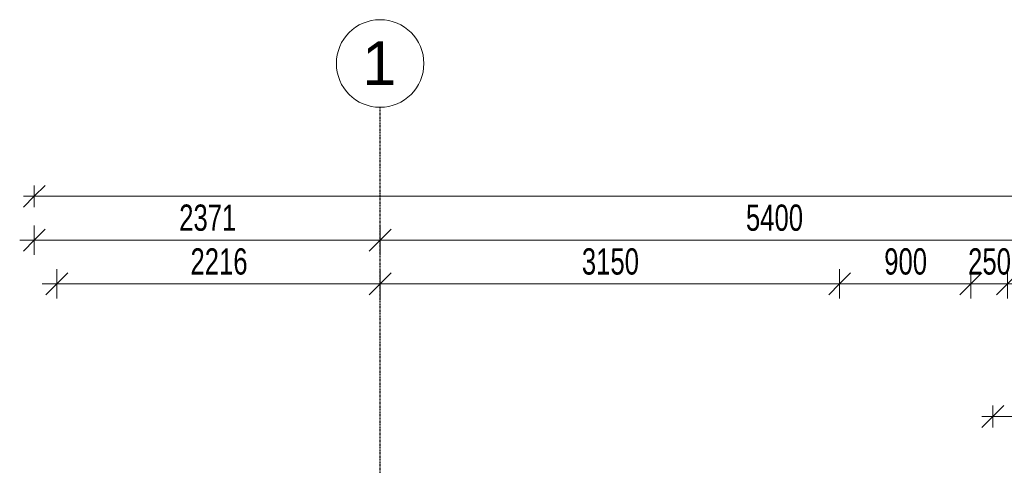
# Model space of a CAD drawing. Header units: millimetres. Extents: x -80560 to 110805, y -11020 to 52719.
# Tile 29 of 152: x 37824 to 44574, y 49667 to 52719. Entities that reach past the tile are written whole.
import ezdxf

# ---------------------------------------------------------------- set-up
doc = ezdxf.new("R2010")
doc.units = ezdxf.units.MM
doc.linetypes.add('CENTER2', pattern=[20, 8, -4, 4, -4])
for name, color, linetype, lineweight in [('A-ANNO-DIMS', 211, 'Continuous', 9), ('A-ANNO-DIMS-100', 211, 'Continuous', 9), ('S-GRID', 1, 'Continuous', 9), ('S-GRID-IDEN', 1, 'Continuous', 9)]:
    doc.layers.add(name, color=color, linetype=linetype, lineweight=lineweight)
doc.styles.add('Arial_5', font='arial.ttf', dxfattribs={"height": 300})
doc.styles.add('Arial_6', font='arial.ttf', dxfattribs={"width": 0.7, "height": 180})
doc.dimstyles.new('n3o_1_8', dxfattribs={"dimscale": 304.8, "dimtxt": 183.646692, "dimasz": 0.492126, "dimexe": 0.246063, "dimexo": 0.0625, "dimgap": 0.032808, "dimtad": 1, "dimdec": 0, "dimdsep": 46, "dimtxsty": 'Arial_6', "dimblk1": 'OBLIQUE', "dimblk2": 'OBLIQUE', "dimsah": 1, "dimcen": 0.09, "dimdle": 0.246063, "dimazin": 0, "dimtfac": 1, "dimtdec": 4, "dimtix": 1, "dimtmove": 0, "dimatfit": 3, "dimfxl": 0.246063, "dimfxlon": 1, "dimtvp": 1, "dimtolj": 1, "dimtzin": 0, "dimarcsym": 2})
doc.dimstyles.new('n3o_1_8_0_decimalen', dxfattribs={"dimscale": 304.8, "dimtxt": 183.646692, "dimasz": 0.492126, "dimexe": 0.328084, "dimexo": 0.0625, "dimgap": 0.032808, "dimtad": 1, "dimdec": 0, "dimdsep": 46, "dimtxsty": 'Arial_6', "dimblk1": 'OBLIQUE', "dimblk2": 'OBLIQUE', "dimsah": 1, "dimcen": 0.09, "dimdle": 0.328084, "dimazin": 0, "dimtfac": 1, "dimtdec": 4, "dimtix": 1, "dimtmove": 0, "dimatfit": 3, "dimfxl": 0.328084, "dimfxlon": 1, "dimtvp": 1, "dimtolj": 1, "dimtzin": 0, "dimarcsym": 2})
doc.dimstyles.new('n3o_1_8_3', dxfattribs={"dimscale": 304.8, "dimtxt": 183.646692, "dimasz": 0.492126, "dimexe": 0.246063, "dimexo": 0.0625, "dimgap": 0.032808, "dimtad": 1, "dimdec": 0, "dimdsep": 46, "dimtxsty": 'Arial_6', "dimblk1": 'OBLIQUE', "dimblk2": 'OBLIQUE', "dimsah": 1, "dimcen": 0.09, "dimdle": 0.246063, "dimazin": 0, "dimtfac": 1, "dimtdec": 4, "dimtix": 1, "dimtmove": 0, "dimatfit": 3, "dimfxl": 0.246063, "dimfxlon": 1, "dimtvp": 1, "dimtolj": 1, "dimtzin": 0, "dimarcsym": 2})

# ---------------------------------------------------------------- blocks, each defined once
blk = doc.blocks.new('Grid - r_3_0mm-316018-DO_00 begane grond')
at = {"layer": 'S-GRID-IDEN'}
blk.add_circle((0, 0), 3, dxfattribs=at)
blk = doc.blocks.new('DIMBLOCK6-DO_00 begane grond')
at = {"layer": 'A-ANNO-DIMS-100'}
for p, q in [((37923.8, 51109.5), (37923.8, 51309.5)), ((40294.8, 51309.5), (40294.8, 51109.5)), ((40294.8, 51209.5), (40294.8, 51309.5)), ((37923.8, 51209.5), (37998.8, 51284.5)), ((40294.8, 51209.5), (40369.8, 51284.5)), ((37823.8, 51209.5), (40294.8, 51209.5)), ((37923.8, 51209.5), (37848.8, 51134.5)), ((37923.8, 51209.5), (37923.8, 51109.5)), ((40294.8, 51209.5), (40219.8, 51134.5))]:
    blk.add_line(p, q, dxfattribs=at)
at = {"layer": 'A-ANNO-DIMS-100', "color": 0, "insert": (38917.2, 51453.2), "char_height": 180, "width": 461.094, "attachment_point": 1, "line_spacing_factor": 0.941778, "style": 'Arial_6'}
blk.add_mtext('2371', dxfattribs=at)
blk = doc.blocks.new('_Oblique')
at = {"color": 0, "linetype": 'ByBlock', "lineweight": -2}
blk.add_line((-0.5, -0.5), (0.5, 0.5), dxfattribs=at)
blk = doc.blocks.new('DIMBLOCK7-DO_00 begane grond')
at = {"layer": 'A-ANNO-DIMS-100'}
for p, q in [((40294.8, 51309.5), (40294.8, 51109.5)), ((40294.8, 51209.5), (40294.8, 51309.5)), ((45694.8, 51309.5), (45694.8, 51109.5)), ((45694.8, 51209.5), (45694.8, 51309.5)), ((40294.8, 51209.5), (40369.8, 51284.5)), ((45694.8, 51209.5), (45769.8, 51284.5)), ((40294.8, 51209.5), (40219.8, 51134.5)), ((40294.8, 51209.5), (45694.8, 51209.5)), ((45694.8, 51209.5), (45619.8, 51134.5))]:
    blk.add_line(p, q, dxfattribs=at)
at = {"layer": 'A-ANNO-DIMS-100', "color": 0, "insert": (42802.7, 51453.2), "char_height": 180, "width": 461.094, "attachment_point": 1, "line_spacing_factor": 0.941778, "style": 'Arial_6'}
blk.add_mtext('5400', dxfattribs=at)
blk = doc.blocks.new('DIMBLOCK59-DO_00 begane grond')
at = {"layer": 'A-ANNO-DIMS-100'}
for p, q in [((37923.8, 51509.5), (37998.8, 51584.5)), ((37923.8, 51434.5), (37923.8, 51584.5)), ((104065.3, 51509.5), (104140.3, 51584.5)), ((104065.3, 51434.5), (104065.3, 51584.5)), ((37848.8, 51509.5), (104140.3, 51509.5)), ((37923.8, 51509.5), (37848.8, 51434.5)), ((37923.8, 51509.5), (37923.8, 51434.5)), ((104065.3, 51509.5), (103990.3, 51434.5)), ((104065.3, 51509.5), (104065.3, 51434.5))]:
    blk.add_line(p, q, dxfattribs=at)
at = {"layer": 'A-ANNO-DIMS-100', "color": 0, "insert": (70754.4, 51753.2), "char_height": 180, "width": 576.368, "attachment_point": 1, "line_spacing_factor": 0.941778, "style": 'Arial_6'}
blk.add_mtext('66142', dxfattribs=at)
blk = doc.blocks.new('DIMBLOCK462-DO_00 begane grond')
at = {"layer": 'A-ANNO-DIMS-100'}
for p, q in [((38078.8, 50809.5), (38078.8, 51009.5)), ((38078.8, 50909.5), (38153.8, 50984.5)), ((40294.8, 51009.5), (40294.8, 50809.5)), ((40294.8, 50909.5), (40294.8, 51009.5)), ((40294.8, 50909.5), (40369.8, 50984.5)), ((37978.8, 50909.5), (40294.8, 50909.5)), ((38078.8, 50909.5), (38003.8, 50834.5)), ((38078.8, 50909.5), (38078.8, 50809.5)), ((40294.8, 50909.5), (40219.8, 50834.5))]:
    blk.add_line(p, q, dxfattribs=at)
at = {"layer": 'A-ANNO-DIMS-100', "color": 0, "insert": (38994.7, 51153.2), "char_height": 180, "width": 461.094, "attachment_point": 1, "line_spacing_factor": 0.941778, "style": 'Arial_6'}
blk.add_mtext('2216', dxfattribs=at)
blk = doc.blocks.new('DIMBLOCK463-DO_00 begane grond')
at = {"layer": 'A-ANNO-DIMS-100'}
for p, q in [((40294.8, 51009.5), (40294.8, 50809.5)), ((40294.8, 50909.5), (40294.8, 51009.5)), ((40294.8, 50909.5), (40369.8, 50984.5)), ((43444.8, 50809.5), (43444.8, 51009.5)), ((43444.8, 50909.5), (43519.8, 50984.5)), ((40294.8, 50909.5), (40219.8, 50834.5)), ((40294.8, 50909.5), (43444.8, 50909.5)), ((43444.8, 50909.5), (43369.8, 50834.5)), ((43444.8, 50909.5), (43444.8, 50809.5))]:
    blk.add_line(p, q, dxfattribs=at)
at = {"layer": 'A-ANNO-DIMS-100', "color": 0, "insert": (41677.7, 51153.2), "char_height": 180, "width": 461.094, "attachment_point": 1, "line_spacing_factor": 0.941778, "style": 'Arial_6'}
blk.add_mtext('3150', dxfattribs=at)
blk = doc.blocks.new('DIMBLOCK464-DO_00 begane grond')
at = {"layer": 'A-ANNO-DIMS-100'}
for p, q in [((43444.8, 50809.5), (43444.8, 51009.5)), ((43444.8, 50909.5), (43519.8, 50984.5)), ((44344.8, 50809.5), (44344.8, 51009.5)), ((44344.8, 50909.5), (44419.8, 50984.5)), ((43444.8, 50909.5), (43369.8, 50834.5)), ((43444.8, 50909.5), (44344.8, 50909.5)), ((43444.8, 50909.5), (43444.8, 50809.5)), ((44344.8, 50909.5), (44269.8, 50834.5)), ((44344.8, 50909.5), (44344.8, 50809.5))]:
    blk.add_line(p, q, dxfattribs=at)
at = {"layer": 'A-ANNO-DIMS-100', "color": 0, "insert": (43750.7, 51153.2), "char_height": 180, "width": 345.821, "attachment_point": 1, "line_spacing_factor": 0.941778, "style": 'Arial_6'}
blk.add_mtext('900', dxfattribs=at)
blk = doc.blocks.new('DIMBLOCK465-DO_00 begane grond')
at = {"layer": 'A-ANNO-DIMS-100'}
for p, q in [((44344.8, 50809.5), (44344.8, 51009.5)), ((44344.8, 50909.5), (44419.8, 50984.5)), ((44594.8, 50809.5), (44594.8, 51009.5)), ((44594.8, 50909.5), (44669.8, 50984.5)), ((44344.8, 50909.5), (44269.8, 50834.5)), ((44344.8, 50909.5), (44594.8, 50909.5)), ((44344.8, 50909.5), (44344.8, 50809.5)), ((44594.8, 50909.5), (44519.8, 50834.5)), ((44594.8, 50909.5), (44594.8, 50809.5))]:
    blk.add_line(p, q, dxfattribs=at)
at = {"layer": 'A-ANNO-DIMS-100', "color": 0, "insert": (44325.7, 51153.2), "char_height": 180, "width": 345.821, "attachment_point": 1, "line_spacing_factor": 0.941778, "style": 'Arial_6'}
blk.add_mtext('250', dxfattribs=at)
blk = doc.blocks.new('DIMBLOCK466-DO_00 begane grond')
at = {"layer": 'A-ANNO-DIMS-100'}
for p, q in [((44594.8, 50809.5), (44594.8, 51009.5)), ((44594.8, 50909.5), (44669.8, 50984.5)), ((45494.8, 50809.5), (45494.8, 51009.5)), ((45494.8, 50909.5), (45569.8, 50984.5)), ((44594.8, 50909.5), (44519.8, 50834.5)), ((44594.8, 50909.5), (45494.8, 50909.5)), ((44594.8, 50909.5), (44594.8, 50809.5)), ((45494.8, 50909.5), (45419.8, 50834.5)), ((45494.8, 50909.5), (45494.8, 50809.5))]:
    blk.add_line(p, q, dxfattribs=at)
at = {"layer": 'A-ANNO-DIMS-100', "color": 0, "insert": (44900.7, 51153.2), "char_height": 180, "width": 345.821, "attachment_point": 1, "line_spacing_factor": 0.941778, "style": 'Arial_6'}
blk.add_mtext('900', dxfattribs=at)
blk = doc.blocks.new('DIMBLOCK641-DO_00 begane grond')
at = {"layer": 'A-ANNO-DIMS-100'}
for p, q in [((44494.8, 50001), (44569.8, 50076)), ((44494.8, 49926), (44494.8, 50076)), ((45694.8, 50001), (45769.8, 50076)), ((45694.8, 50076), (45694.8, 49926)), ((45694.8, 50001), (45694.8, 50076)), ((44419.8, 50001), (45694.8, 50001)), ((44494.8, 50001), (44419.8, 49926)), ((44494.8, 50001), (44494.8, 49926)), ((45694.8, 50001), (45619.8, 49926))]:
    blk.add_line(p, q, dxfattribs=at)
at = {"layer": 'A-ANNO-DIMS-100', "color": 0, "insert": (44902.7, 50244.7), "char_height": 180, "width": 461.094, "attachment_point": 1, "line_spacing_factor": 0.941778, "style": 'Arial_6'}
blk.add_mtext('1200', dxfattribs=at)

msp = doc.modelspace()

# ---------------------------------------------------------------- linework, layer by layer
at = {"layer": 'S-GRID', "linetype": 'CENTER2', "lineweight": 25}
msp.add_line((40294.8, 4383.3), (40294.8, 52119.1), dxfattribs=at)

# ---------------------------------------------------------------- block references
at = {"layer": 'S-GRID-IDEN', "xscale": 99.99999999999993, "yscale": 99.99999999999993, "zscale": 99.99999999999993}
msp.add_blockref('Grid - r_3_0mm-316018-DO_00 begane grond', (40294.8, 52419.1), dxfattribs=at)

# ---------------------------------------------------------------- texts
at = {"layer": 'S-GRID-IDEN', "insert": (40172.2, 52570.9), "char_height": 300, "width": 288.607, "attachment_point": 1, "style": 'Arial_5'}
msp.add_mtext('1', dxfattribs=at)

# ---------------------------------------------------------------- dimensions: what is measured, and where the dimension line sits
at = {"layer": 'A-ANNO-DIMS'}
for base, p1, p2, dimstyle, override, picture, middle in [((104065.3189632, 51509.5083094), (37923.8189632, 51434.5083094), (104065.3189632, 51434.5083094), 'n3o_1_8', {"dimpost": '<>', "dimfxl": 66141.5}, 'DIMBLOCK59-DO_00 begane grond', (70994.5689632, 51611.4114478)), ((40294.8, 51209.5), (37923.8, 51109.5), (40294.8, 51309.5), 'n3o_1_8_0_decimalen', {"dimpost": '<>', "dimfxl": 2379.420308}, 'DIMBLOCK6-DO_00 begane grond', (39109.3, 51311.5)), ((45694.8, 51209.5), (40294.8, 51309.5), (45694.8, 51309.5), 'n3o_1_8_0_decimalen', {"dimpost": '<>', "dimfxl": 5400}, 'DIMBLOCK7-DO_00 begane grond', (42994.8, 51311.4)), ((40294.8, 50909.5), (38078.8, 50809.5), (40294.8, 51009.5), 'n3o_1_8_0_decimalen', {"dimpost": '<>', "dimfxl": 2225.006966}, 'DIMBLOCK462-DO_00 begane grond', (39186.8, 51011.4)), ((43444.8, 50909.5), (40294.8, 51009.5), (43444.8, 50809.5), 'n3o_1_8_0_decimalen', {"dimpost": '<>', "dimfxl": 3156.34282}, 'DIMBLOCK463-DO_00 begane grond', (41869.8, 51011.5)), ((44344.8, 50909.5), (43444.8, 50809.5), (44344.8, 50809.5), 'n3o_1_8_0_decimalen', {"dimpost": '<>', "dimfxl": 900}, 'DIMBLOCK464-DO_00 begane grond', (43894.8, 51011.4)), ((44594.8, 50909.5), (44344.8, 50809.5), (44594.8, 50809.5), 'n3o_1_8_0_decimalen', {"dimpost": '<>', "dimfxl": 250}, 'DIMBLOCK465-DO_00 begane grond', (44469.8, 51011.4)), ((45494.8, 50909.5), (44594.8, 50809.5), (45494.8, 50809.5), 'n3o_1_8_0_decimalen', {"dimpost": '<>', "dimfxl": 900}, 'DIMBLOCK466-DO_00 begane grond', (45044.8, 51011.4)), ((45694.8, 50001), (44494.8, 49926), (45694.8, 50076), 'n3o_1_8_3', {"dimpost": '<>', "dimfxl": 1209.338662}, 'DIMBLOCK641-DO_00 begane grond', (45094.8, 50102.9))]:
    dim = msp.add_linear_dim(base=base, p1=p1, p2=p2, dimstyle=dimstyle, override=override, dxfattribs=at)
    dim.commit()
    dim.dimension.update_dxf_attribs({"geometry": picture, "text_midpoint": middle})

doc.saveas('drawing.dxf')
